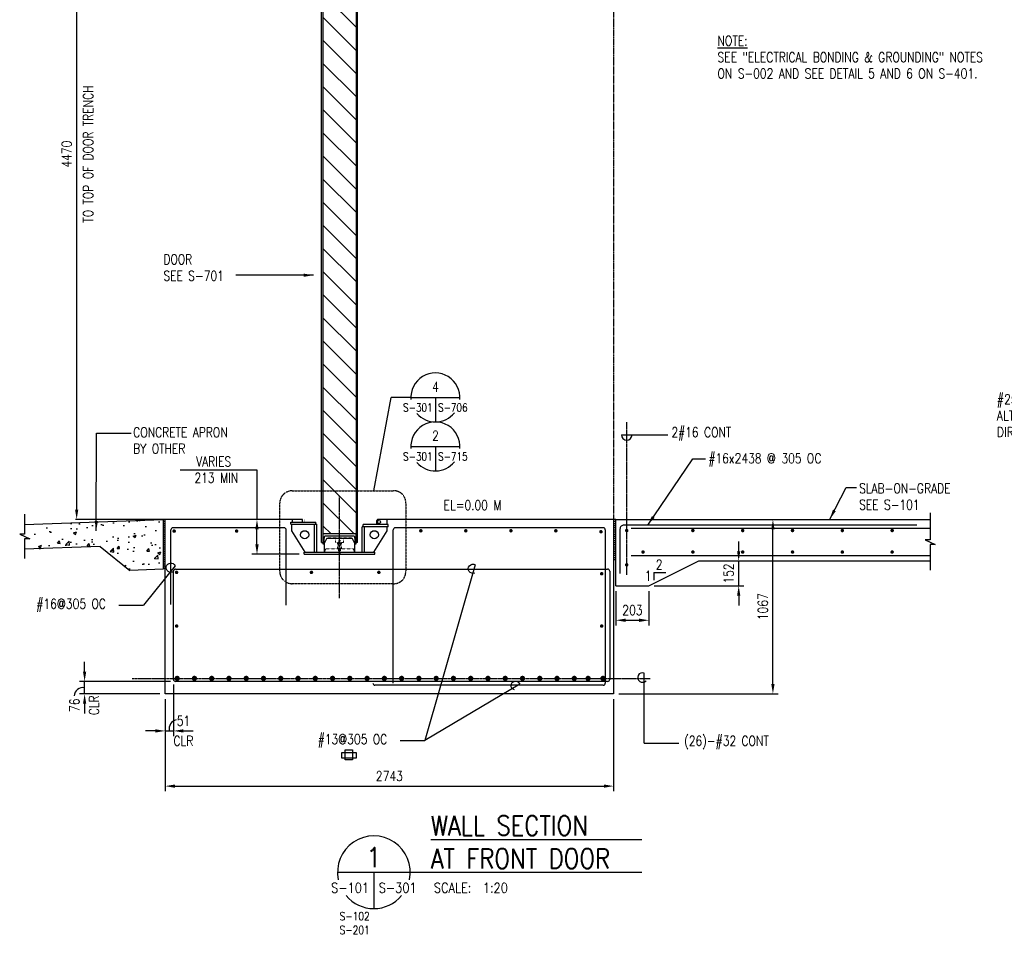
# Model space of a CAD drawing. Header units: millimetres. Extents: x 0 to 13387, y -1 to 10067.
# Tile 1 of 6: x 0 to 6024, y -1 to 5594. Entities that reach past the tile are written whole.
import ezdxf
from ezdxf.enums import TextEntityAlignment as Align

# ---------------------------------------------------------------- set-up
doc = ezdxf.new("R2010")
doc.units = ezdxf.units.MM
for name, pattern in [('CENTER2', [1.125, 0.75, -0.125, 0.125, -0.125]), ('HIDDEN', [0.375, 0.25, -0.125]), ('HIDDEN2', [0.1875, 0.125, -0.0625])]:
    doc.linetypes.add(name, pattern=pattern)
for name, color, linetype in [('S-ANNO-CNTR', 1, 'CENTER2'), ('S-ANNO-DIMS', 2, 'Continuous'), ('S-ANNO-PATT', 1, 'Continuous'), ('S-ANNO-REVS', 3, 'Continuous'), ('S-ANNO-SYMB_4', 4, 'Continuous'), ('S-ANNO-SYMB_5', 5, 'Continuous'), ('S-ANNO-TEXT', 3, 'Continuous'), ('S-ANNO-TEXT14', 14, 'Continuous'), ('S-DETL-MBND', 1, 'Continuous'), ('S-SECT-CONC', 3, 'Continuous'), ('S-SECT-PATT', 1, 'Continuous'), ('S-SECT-PATT250', 250, 'Continuous'), ('S-SECT-RBAR', 5, 'Continuous')]:
    doc.layers.add(name, color=color, linetype=linetype)
doc.layers.add('S-SDEL-HIDD', color=170, linetype='HIDDEN2', lineweight=18)
doc.layers.add('S-SDEL-LW25', color=91, linetype='Continuous', lineweight=25)
doc.styles.add('BASE16', font='romans.shx', dxfattribs={"width": 0.8})
doc.styles.add('DETNO', font='romans', dxfattribs={"width": 0.7})
doc.styles.add('ROMANS', font='ROMANS.shx', dxfattribs={"width": 0.8})
doc.styles.add('TAGS', font='romans', dxfattribs={"width": 0.5})
doc.dimstyles.new('DIM16', dxfattribs={"dimscale": 16, "dimtxt": 0.125, "dimasz": 0.09375, "dimexe": 0.0625, "dimexo": 0.0625, "dimgap": 0.0625, "dimtad": 1, "dimdec": 4, "dimzin": 3, "dimdsep": 46, "dimlunit": 4, "dimtxsty": 'BASE16', "dimblk": 'ARCHTICK', "dimcen": 0.09, "dimdle": 0.0625, "dimclrd": 256, "dimclre": 256, "dimclrt": 4, "dimadec": 0, "dimazin": 0, "dimtfac": 1, "dimtdec": 4, "dimtmove": 0, "dimatfit": 2, "dimfxl": 1, "dimfrac": 2, "dimtolj": 1, "dimtzin": 0, "dimlwd": -1, "dimlwe": -1, "dimarcsym": 0})

# ---------------------------------------------------------------- blocks, each defined once
blk = doc.blocks.new('*D59')
at = {"layer": 'Defpoints', "color": 0, "transparency": 16777216}
for p in [(1451.8, 2536.6), (1667.2, 2536.6), (1741.2, 2323.6)]:
    blk.add_point(p, dxfattribs=at)
at = {"layer": 'S-ANNO-DIMS', "color": 2, "transparency": 16777216}
for p, q in [((981.1, 2841.2), (1451.8, 2841.2)), ((1451.8, 2841.2), (1451.8, 2536.6)), ((1635.6, 2536.6), (1420.2, 2536.6)), ((1451.8, 2383.6), (1451.8, 2476.6)), ((1709.6, 2323.6), (1420.2, 2323.6))]:
    blk.add_line(p, q, dxfattribs=at)
for points in [[(1441.8, 2476.6), (1461.8, 2476.6), (1451.8, 2536.6)], [(1441.8, 2383.6), (1461.8, 2383.6), (1451.8, 2323.6)]]:
    blk.add_solid(points, dxfattribs=at)
at = {"layer": 'S-ANNO-DIMS', "color": 3, "transparency": 16777216, "insert": (1186.5, 2841.2), "char_height": 60, "attachment_point": 5, "style": 'BASE16'}
blk.add_mtext('\\A1;VARIES\\P 213 MIN', dxfattribs=at)
blk = doc.blocks.new('SECTOR BUBBLE')
for p, q in [((-0.5, 0), (0.5, 0)), ((0, 0), (0, -0.5))]:
    blk.add_line(p, q)
for start, end in [(354.9415, 184.6306), (220.7746, 321.2747)]:
    blk.add_arc((0, 0), 0.5, start, end)
at = {"style": 'DETNO', "width": 0.7}
blk.add_attdef('DRAWING', text='', height=0.225, dxfattribs=at).set_placement((0, 0.057), align=Align.CENTER)
at = {"style": 'TAGS', "width": 0.4, "flags": 1}
blk.add_attdef('DET_NAME', (-0.065, -0.025), '', height=0.225, dxfattribs=at)
at = {"style": 'TAGS', "width": 0.5}
blk.add_attdef('REF', text='', height=0.225, dxfattribs=at).set_placement((-0.055, -0.289), align=Align.RIGHT)
blk.add_attdef('SHEET', (0.055, -0.289), '', height=0.225, dxfattribs=at)

msp = doc.modelspace()

# ---------------------------------------------------------------- hatches: boundary and pattern name
at = {"layer": 'S-SECT-PATT'}
h = msp.add_hatch(dxfattribs=at)
h.set_pattern_fill('AR-CONC', color=256, scale=25.4, style=0)
h.set_pattern_definition([(50, (-803.1, 226.07), (182.184, -15.939), [19.05, -209.55]), (355, (-803.1, 226.07), (-35.243, 191.057), [15.24, -167.64]), (100.4514, (-787.91, 224.74), (146.941, 175.118), [16.19, -178.09]), (46.184, (-803.1, 276.87), (271.08, -42.042), [28.575, -314.325]), (96.636, (-780.5, 273.37), (237.404, 247.426), [24.285, -267.135]), (351.184, (-803.1, 276.87), (237.404, 247.426), [22.86, -251.46]), (21, (-777.7, 264.17), (151.614, -102.265), [19.05, -209.55]), (326, (-777.7, 264.17), (61.802, 184.188), [15.24, -167.64]), (71.4514, (-765.06, 255.65), (213.417, 81.923), [16.19, -178.09]), (37.5, (-803.096, 226.07), (3.0886, 84.555), [0, -165.608, 0, -170.18, 0, -168.275]), (7.5, (-803.1, 226.07), (66.8197, 100.1806), [0, -97.028, 0, -161.798, 0, -64.135]), (327.5, (-859.74, 226.07), (135.5909, -5.729), [0, -63.5, 0, -198.12, 0, -262.89]), (317.5, (-885.14, 226.07), (148.1293, 25.4267), [0, -82.55, 0, -131.572, 0, -186.69])])
h.paths.add_polyline_path([(876.9, 2536.6), (108.4, 2509.5), (108.4, 2448.4), (78, 2448.4), (204.7, 2420.1), (108.4, 2420.1), (108.4, 2357.1), (492.6, 2370.7), (673.7, 2224.6), (876.9, 2231.8)])
at = {"layer": 'S-SECT-PATT250'}
h = msp.add_hatch(dxfattribs=at)
h.set_pattern_fill('ANSI31', color=256, scale=800, angle=90, style=0)
h.set_pattern_definition([(135, (3952.46, 1107.56), (-70.7107, -70.7107), [])])
h.paths.add_polyline_path([(2058.3, 7094.8), (2056.3, 7094.8, -0.366839), (2051.8, 7098.6), (2044.4, 7142.8, 0.366198), (2039.9, 7146.6), (1873.4, 7146.6, 0.366198), (1868.9, 7142.8), (1861.5, 7098.6, -0.366839), (1857, 7094.8), (1855.1, 7094.8), (1855.1, 2448), (2058.3, 2448)])

# ---------------------------------------------------------------- linework, layer by layer
at = {"layer": 'S-ANNO-CNTR', "ltscale": 7}
msp.add_line((3633.9, 7007.4), (3633.9, 2536.6), dxfattribs=at)
at = {"layer": 'S-ANNO-CNTR', "linetype": 'CENTER2', "ltscale": 6}
for p, q in [((3714, 2197.1), (3714, 3131.8)), ((1956.7, 2055.9), (1956.7, 2682.1)), ((688.1, 1564.7), (3856.8, 1564.7))]:
    msp.add_line(p, q, dxfattribs=at)
at = {"layer": 'S-ANNO-DIMS', "color": 2}
for p, q in [((348.6, 2596.6), (348.6, 6946.6)), ((886.8, 2536.6), (341.2, 2536.6)), ((397.2, 1605.6), (397.2, 1665.6)), ((922.3, 1545.6), (365.6, 1545.6)), ((922.3, 1545.6), (365.6, 1545.6)), ((397.2, 1469.6), (397.2, 1545.6)), ((940.9, 1527), (940.9, 1211.7)), ((858.3, 1469.6), (365.6, 1469.6)), ((397.2, 1409.6), (397.2, 1349.6)), ((829.9, 1243.3), (769.9, 1243.3)), ((889.9, 1243.3), (940.9, 1243.3)), ((1000.9, 1243.3), (1060.9, 1243.3))]:
    msp.add_line(p, q, dxfattribs=at)
at = {"layer": 'S-ANNO-DIMS'}
for p, q in [((2166.1, 2711.7), (2272.8, 3283)), ((2393.5, 3283), (2272.8, 3283)), ((3681.6, 3053.9), (3785.7, 3053.9)), ((3785.7, 3053.9), (3966, 3053.9)), ((606.8, 2011.9), (757.2, 2011.9)), ((2328.1, 1183.6), (2478.5, 1183.6)), ((3820.2, 1167.8), (4033.5, 1167.8))]:
    msp.add_line(p, q, dxfattribs=at)
for points in [[(940.9, 2217.5, -2.691129), (951, 2253.8), (757.2, 2011.9)], [(2784.6, 2209.1, -1.654036), (2787.1, 2259.2), (2478.9, 1183.6)], [(3820.2, 1167.8), (3820.2, 1597.2, 1.884821), (3832, 1550.1)], [(3027, 1493.9, -1.650959), (3059.3, 1530.2), (2478.9, 1183.6)]]:
    msp.add_lwpolyline(points, format="xyb", dxfattribs=at)
for centre, radius, start, end in [((3714, 3053.9), 32.4, 180, 0), ((388.9, 1451.9), 56.3, 81.53667, 173.87849), ((970.5, 1255.5), 56.4, 102.67283, 192.46711)]:
    msp.add_arc(centre, radius, start, end, dxfattribs=at)
at = {"layer": 'S-ANNO-DIMS', "color": 2}
for points in [[(338.6, 2596.6), (358.6, 2596.6), (348.6, 2536.6)], [(387.2, 1605.6), (407.2, 1605.6), (397.2, 1545.6)], [(387.2, 1605.6), (407.2, 1605.6), (397.2, 1545.6)], [(387.2, 1409.6), (407.2, 1409.6), (397.2, 1469.6)], [(829.9, 1253.3), (829.9, 1233.3), (889.9, 1243.3)], [(1000.9, 1253.3), (1000.9, 1233.3), (940.9, 1243.3)]]:
    msp.add_solid(points, dxfattribs=at)
at = {"layer": 'S-ANNO-PATT'}
for p, q in [((889.9, 2536.6), (876.9, 2536.6)), ((3647, 2536.6), (3633.9, 2536.6)), ((889.9, 2523.6), (876.9, 2523.6)), ((889.9, 2510.6), (876.9, 2510.6)), ((889.9, 2497.6), (876.9, 2497.6)), ((889.9, 2484.6), (876.9, 2484.6)), ((889.9, 2471.6), (876.9, 2471.6)), ((3647, 2523.6), (3633.9, 2523.6)), ((3647, 2510.6), (3633.9, 2510.6)), ((3647, 2497.6), (3633.9, 2497.6)), ((3647, 2484.6), (3633.9, 2484.6)), ((3647, 2471.6), (3633.9, 2471.6)), ((889.9, 2458.6), (876.9, 2458.6)), ((889.9, 2445.6), (876.9, 2445.6)), ((889.9, 2432.6), (876.9, 2432.6)), ((889.9, 2419.6), (876.9, 2419.6)), ((3647, 2458.6), (3633.9, 2458.6)), ((3647, 2445.6), (3633.9, 2445.6)), ((3647, 2432.6), (3633.9, 2432.6)), ((3647, 2419.6), (3633.9, 2419.6)), ((889.9, 2406.6), (876.9, 2406.6)), ((889.9, 2393.6), (876.9, 2393.6)), ((889.9, 2380.6), (876.9, 2380.6)), ((889.9, 2367.6), (876.9, 2367.6)), ((889.9, 2354.6), (876.9, 2354.6)), ((3647, 2406.6), (3633.9, 2406.6)), ((3647, 2393.6), (3633.9, 2393.6)), ((3647, 2380.6), (3633.9, 2380.6)), ((3647, 2367.6), (3633.9, 2367.6)), ((3647, 2354.6), (3633.9, 2354.6)), ((889.9, 2341.6), (876.9, 2341.6)), ((889.9, 2328.6), (876.9, 2328.6)), ((889.9, 2315.6), (876.9, 2315.6)), ((889.9, 2302.6), (876.9, 2302.6)), ((889.9, 2289.6), (876.9, 2289.6)), ((3647, 2341.6), (3633.9, 2341.6)), ((3647, 2328.6), (3633.9, 2328.6)), ((3647, 2315.6), (3633.9, 2315.6)), ((3647, 2302.6), (3633.9, 2302.6)), ((3647, 2289.6), (3633.9, 2289.6)), ((889.9, 2276.6), (876.9, 2276.6)), ((889.9, 2263.6), (876.9, 2263.6)), ((889.9, 2250.6), (876.9, 2250.6)), ((889.9, 2237.6), (876.9, 2237.6))]:
    msp.add_line(p, q, dxfattribs=at)
at = {"layer": 'S-ANNO-REVS'}
for p, q in [((1731.2, 2536.6), (889.9, 2536.6)), ((1667.2, 2536.6), (1667.2, 2520.6)), ((2246.2, 2536.6), (2188.2, 2536.6)), ((3633.9, 2536.6), (2194.6, 2536.6)), ((2246.2, 2536.6), (2246.2, 2505.6)), ((1658.2, 2520.6), (1811.2, 2520.6)), ((1658.2, 2507.6), (1658.2, 2520.6)), ((1658.2, 2507.6), (1817.2, 2507.6)), ((1664.2, 2466.6), (1664.2, 2507.6)), ((1804.2, 2336.6), (1804.2, 2507.6)), ((1811.2, 2507.6), (1811.2, 2520.6)), ((1817.2, 2336.6), (1817.2, 2507.6)), ((2096.2, 2336.6), (2096.2, 2492.6)), ((2255.2, 2492.6), (2096.2, 2492.6)), ((2255.2, 2505.6), (2102.2, 2505.6)), ((2102.2, 2492.6), (2102.2, 2505.6)), ((2109.2, 2336.6), (2109.2, 2492.6)), ((2255.2, 2492.6), (2255.2, 2505.6)), ((1747.2, 2336.6), (1664.2, 2466.6)), ((2167.2, 2336.6), (2249.2, 2467.6)), ((1741.2, 2336.6), (2173.2, 2336.6)), ((1741.2, 2323.6), (2173.2, 2323.6))]:
    msp.add_line(p, q, dxfattribs=at)
for points in [[(1854.7, 2449.7), (1854.7, 2386.6), (1857.9, 2386.6, 0.375397), (1859.9, 2388.3), (1864, 2431.5, -0.375397), (1869.9, 2436.7), (2043.4, 2436.7, -0.375397), (2049.4, 2431.5), (2053.4, 2388.3, 0.375397), (2055.4, 2386.6), (2058.7, 2386.6), (2058.7, 2443.7)], [(2050.4, 2336.6), (2050.4, 2387.5, 0.115072), (2050.1, 2388.8), (2035.2, 2419.1, 0.285531), (2032.5, 2420.7), (1880.8, 2420.7, 0.285531), (1878.1, 2419.1), (1863.2, 2388.8, 0.115072), (1862.9, 2387.5), (1862.9, 2336.6)]]:
    msp.add_lwpolyline(points, format="xyb", dxfattribs=at)
for centre, radius in [((2198.2, 2521.1), 9), ((1743.9, 2443.1), 25), ((2169.4, 2443.1), 25)]:
    msp.add_circle(centre, radius, dxfattribs=at)
msp.add_arc((2205.2, 2521.1), 23, 137.67748, 222.32252, dxfattribs=at)
msp.add_arc((2205.2, 2521.1), 23, 137.67748, 222.32252, dxfattribs=at)
at = {"layer": 'S-ANNO-SYMB_5'}
for p, q in [((2514.8, 579.9), (3805.6, 579.9)), ((1944.6, 378.6), (2514.8, 378.6)), ((2166.8, 378.6), (2166.8, 156.4)), ((2514.8, 378.6), (3805.6, 378.6))]:
    msp.add_line(p, q, dxfattribs=at)
at = {"layer": 'S-ANNO-SYMB_5', "color": 1, "linetype": 'HIDDEN', "ltscale": 7}
msp.add_lwpolyline([(1666.7, 2711.7), (2286, 2711.7, -0.449216), (2362, 2635.7), (2362, 2219.8, -0.44004), (2286, 2143.8), (1666.7, 2143.8, -0.414214), (1590.7, 2219.8), (1590.7, 2635.7, -0.414214)], format="xyb", close=True, dxfattribs=at)
at = {"layer": 'S-ANNO-SYMB_5'}
for start, end in [(348.16523, 191.83477), (220.09558, 319.90442)]:
    msp.add_arc((2166.8, 378.6), 222.2, start, end, dxfattribs=at)
at = {"layer": 'S-ANNO-TEXT', "color": 2}
for p, q in [((4608.3, 1529.6), (4608.3, 2476.6)), ((4398.9, 2342.6), (4398.9, 2402.6)), ((4186.6, 2282.6), (4430.5, 2282.6)), ((4398.9, 2130.6), (4398.9, 2282.6)), ((3881.6, 2130.6), (4430.5, 2130.6)), ((3647, 2099), (3647, 1888.5)), ((3850, 2099), (3850, 1888.5)), ((4398.9, 2070.6), (4398.9, 2010.6)), ((3707, 1920.1), (3790, 1920.1)), ((3665.5, 1469.6), (4639.9, 1469.6)), ((889.9, 1438), (889.9, 873.9)), ((3633.9, 1438), (3633.9, 873.9)), ((949.9, 905.5), (3573.9, 905.5))]:
    msp.add_line(p, q, dxfattribs=at)
at = {"layer": 'S-ANNO-TEXT'}
for p, q in [((3850, 2130.6), (4155, 2282.6)), ((3880.7, 2213), (3952.7, 2213)), ((3880.7, 2213), (3880.7, 2165.1))]:
    msp.add_line(p, q, dxfattribs=at)
for points in [[(1969.9, 1111.1), (2059.6, 1111.1), (2059.6, 1077.1), (1969.9, 1077.1)], [(1991.6, 1128), (2035.9, 1128), (2035.9, 1067.2), (1991.6, 1067.2)]]:
    msp.add_lwpolyline(points, close=True, dxfattribs=at)
at = {"layer": 'S-ANNO-TEXT', "color": 2}
for points in [[(4598.3, 2476.6), (4618.3, 2476.6), (4608.3, 2536.6)], [(4388.9, 2342.6), (4408.9, 2342.6), (4398.9, 2282.6)], [(4388.9, 2070.6), (4408.9, 2070.6), (4398.9, 2130.6)], [(3707, 1930.1), (3707, 1910.1), (3647, 1920.1)], [(3790, 1930.1), (3790, 1910.1), (3850, 1920.1)], [(4598.3, 1529.6), (4618.3, 1529.6), (4608.3, 1469.6)], [(949.9, 915.5), (949.9, 895.5), (889.9, 905.5)], [(3573.9, 915.5), (3573.9, 895.5), (3633.9, 905.5)]]:
    msp.add_solid(points, dxfattribs=at)
at = {"layer": 'S-DETL-MBND'}
for p, q in [((2058.7, 7225.6), (2058.7, 2395.7)), ((2067.7, 2395.7), (2067.7, 7225.6)), ((1845.7, 2395.7), (1845.7, 7143.6)), ((1854.7, 7143.6), (1854.7, 2395.7)), ((1845.7, 2395.7), (1854.7, 2395.7)), ((2067.7, 2395.7), (2058.7, 2395.7))]:
    msp.add_line(p, q, dxfattribs=at)
msp.add_lwpolyline([(2058.7, 2449.7), (1854.7, 2449.7)], dxfattribs=at)
at = {"layer": 'S-SDEL-HIDD'}
for p, q in [((1740.2, 2520.6), (1740.2, 2536.6)), ((1931.7, 2420.7), (1931.7, 2395.7)), ((1981.7, 2420.7), (1981.7, 2395.7)), ((1871.8, 2357.3), (2041.5, 2357.3)), ((1871.8, 2336.6), (1871.8, 2357.3)), ((1931.7, 2395.7), (1956.7, 2395.7)), ((1943.7, 2395.7), (1943.7, 2357.3)), ((1962.7, 2408.7), (1950.7, 2408.7)), ((1950.7, 2408.7), (1950.7, 2330.6)), ((1981.7, 2395.7), (1956.7, 2395.7)), ((1962.7, 2408.7), (1962.7, 2330.6)), ((1969.7, 2395.7), (1969.7, 2357.3)), ((2041.5, 2336.6), (2041.5, 2357.3)), ((1962.7, 2330.6), (1950.7, 2330.6))]:
    msp.add_line(p, q, dxfattribs=at)
for points in [[(1878.1, 2419.1, -0.267618), (1883.8, 2423.7), (1956.7, 2423.7)], [(2035.2, 2419.1, 0.267618), (2029.5, 2423.7), (1956.7, 2423.7)]]:
    msp.add_lwpolyline(points, format="xyb", dxfattribs=at)
at = {"layer": 'S-SDEL-LW25'}
for p, q in [((1731.2, 2536.6), (1667.2, 2536.6)), ((1731.2, 2520.6), (1731.2, 2536.6)), ((2249.2, 2467.6), (2249.2, 2492.6)), ((1741.2, 2323.6), (1741.2, 2336.6)), ((2173.2, 2323.6), (2173.2, 2336.6))]:
    msp.add_line(p, q, dxfattribs=at)
msp.add_lwpolyline([(2058.7, 2443.7), (2058.7, 2449.7)], dxfattribs=at)
at = {"layer": 'S-SECT-CONC'}
for p, q in [((30.4, 2506.8), (876.9, 2536.6)), ((876.9, 2536.6), (876.9, 2231.8)), ((889.9, 1469.6), (889.9, 2536.6)), ((3633.9, 2536.6), (3633.9, 1469.6)), ((3647, 2536.6), (5569.7, 2536.6)), ((3647, 2130.6), (3647, 2536.6)), ((492.6, 2370.7), (30.4, 2354.4)), ((492.6, 2370.7), (673.7, 2224.6)), ((876.9, 2231.8), (673.7, 2224.6)), ((4155, 2282.6), (5569.7, 2282.6)), ((3647, 2130.6), (3850, 2130.6)), ((3633.9, 1469.6), (889.9, 1469.6))]:
    msp.add_line(p, q, dxfattribs=at)
for points in [[(30.4, 2569.6), (30.4, 2447), (0, 2447), (62.6, 2418.8), (30.4, 2418.8), (30.4, 2297.1)], [(5569.7, 2577.2), (5569.7, 2412.2), (5539.3, 2412.2), (5601.9, 2384), (5569.7, 2384), (5569.7, 2227.1)]]:
    msp.add_lwpolyline(points, dxfattribs=at)
at = {"layer": 'S-SECT-RBAR'}
for p, q in [((925.4, 2015.6), (925.4, 2472.6)), ((1617.7, 2485.6), (938.4, 2485.6)), ((1630.7, 2013.1), (1630.7, 2472.6)), ((2285.8, 1535.4), (2285.8, 2472.6)), ((3569.9, 2485.6), (2298.8, 2485.6)), ((3582.9, 2472.6), (3582.9, 1535.4)), ((953.9, 2233.3), (3596.8, 2233.3)), ((940.9, 1558.6), (940.9, 2220.3)), ((3609.8, 2220.3), (3609.8, 1558.6)), ((3596.8, 1545.6), (953.9, 1545.6)), ((3569.9, 1522.4), (2173.8, 1522.4))]:
    msp.add_line(p, q, dxfattribs=at)
at = {"layer": 'S-SECT-RBAR', "linetype": 'Continuous', "ltscale": 0.371}
for p, q in [((3741, 2483.9), (5569.7, 2483.9)), ((3741, 2317.1), (5569.7, 2317.1))]:
    msp.add_line(p, q, dxfattribs=at)
at = {"layer": 'S-SECT-RBAR', "const_width": 10.6}
for points in [[(939.7, 2465.5, 1), (950.3, 2465.5, 1)], [(1321.7, 2465.5, 1), (1332.3, 2465.5, 1)], [(2449, 2467.4, 1), (2459.6, 2467.4, 1)], [(2724, 2467.4, 1), (2734.6, 2467.4, 1)], [(3000, 2467.4, 1), (3010.6, 2467.4, 1)], [(3275, 2467.4, 1), (3285.6, 2467.4, 1)], [(3551, 2461.5, 1), (3561.6, 2461.5, 1)], [(3708.7, 2468.9, 1), (3719.3, 2468.9, 1)], [(4113.3, 2468.9, 1), (4123.9, 2468.9, 1)], [(4418.1, 2468.9, 1), (4428.7, 2468.9, 1)], [(4722.9, 2468.9, 1), (4733.5, 2468.9, 1)], [(5027.7, 2468.9, 1), (5038.3, 2468.9, 1)], [(5332.5, 2468.9, 1), (5343.1, 2468.9, 1)], [(3808.5, 2337.3, 1), (3819.1, 2337.3, 1)], [(4113.3, 2337.3, 1), (4123.9, 2337.3, 1)], [(4418.1, 2337.3, 1), (4428.7, 2337.3, 1)], [(4722.9, 2337.3, 1), (4733.5, 2337.3, 1)], [(5027.7, 2337.3, 1), (5038.3, 2337.3, 1)], [(5332.5, 2337.3, 1), (5343.1, 2337.3, 1)], [(3708.7, 2259.2, 1), (3719.3, 2259.2, 1)], [(3708.7, 2259.2, 1), (3719.3, 2259.2, 1)], [(954.4, 2212.9, 1), (965, 2212.9, 1)], [(1779.8, 2212.9, 1), (1790.4, 2212.9, 1)], [(2192, 2212.9, 1), (2202.6, 2212.9, 1)], [(3555.4, 2204.9, 1), (3566, 2204.9, 1)], [(965.6, 1884.7, -1), (955, 1884.7, -1)], [(3555.4, 1884.7, 1), (3566, 1884.7, 1)]]:
    msp.add_lwpolyline(points, format="xyb", close=True, dxfattribs=at)
at = {"layer": 'S-SECT-RBAR'}
msp.add_lwpolyline([(5489.2, 2502.5), (3697.8, 2502.5, 0.414214), (3672.4, 2477.1), (3672.4, 2206.6)], format="xyb", dxfattribs=at)
at = {"layer": 'S-SECT-RBAR', "ltscale": 10, "const_width": 16.1}
for points in [[(955.4, 1564.5, 1), (971.5, 1564.5, 1)], [(1061, 1564.5, 1), (1077.1, 1564.5, 1)], [(1166.6, 1564.5, 1), (1182.8, 1564.5, 1)], [(1272.3, 1564.5, 1), (1288.4, 1564.5, 1)], [(1377.9, 1564.5, 1), (1394.1, 1564.5, 1)], [(1483.6, 1564.5, 1), (1499.7, 1564.5, 1)], [(1589.2, 1564.5, 1), (1605.3, 1564.5, 1)], [(1694.8, 1564.5, 1), (1711, 1564.5, 1)], [(1800.5, 1564.5, 1), (1816.6, 1564.5, 1)], [(1906.1, 1564.5, 1), (1922.3, 1564.5, 1)], [(2011.8, 1564.5, 1), (2027.9, 1564.5, 1)], [(2117.4, 1564.5, 1), (2133.5, 1564.5, 1)], [(2223, 1564.5, 1), (2239.2, 1564.5, 1)], [(2328.7, 1564.5, 1), (2344.8, 1564.5, 1)], [(2434.3, 1564.5, 1), (2450.5, 1564.5, 1)], [(2540, 1564.5, 1), (2556.1, 1564.5, 1)], [(2645.6, 1564.5, 1), (2661.7, 1564.5, 1)], [(2751.2, 1564.5, 1), (2767.4, 1564.5, 1)], [(2856.9, 1564.5, 1), (2873, 1564.5, 1)], [(2962.5, 1564.5, 1), (2978.7, 1564.5, 1)], [(3068.2, 1564.5, 1), (3084.3, 1564.5, 1)], [(3173.8, 1564.5, 1), (3189.9, 1564.5, 1)], [(3279.4, 1564.5, 1), (3295.6, 1564.5, 1)], [(3385.1, 1564.5, 1), (3401.2, 1564.5, 1)], [(3469.4, 1564.5, 1), (3485.6, 1564.5, 1)], [(3560.5, 1564.5, 1), (3576.6, 1564.5, 1)]]:
    msp.add_lwpolyline(points, format="xyb", close=True, dxfattribs=at)
at = {"layer": 'S-SECT-RBAR'}
for centre, start, end in [((938.4, 2472.6), 90, 180), ((1617.7, 2472.6), 360, 90), ((2298.8, 2472.6), 90, 180), ((3569.9, 2472.6), 360, 90), ((953.9, 2220.3), 90, 180), ((3596.8, 2220.3), 360, 90), ((953.9, 1558.6), 180, 270), ((2173.8, 1535.4), 180, 270), ((3569.9, 1535.4), 270, 360), ((3596.8, 1558.6), 270, 360)]:
    msp.add_arc(centre, 13, start, end, dxfattribs=at)

# ---------------------------------------------------------------- block references
at = {"layer": 'S-ANNO-SYMB_4'}
ref = msp.add_blockref('SECTOR BUBBLE', (2543.2, 3283), dxfattribs=dict(at, xscale=299.4354545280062, yscale=299.4354545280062, zscale=299.4354545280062))
ref.add_attrib('DRAWING', '4', dxfattribs={"layer": '0', "color": 4, "height": 60, "style": 'ROMANS', "width": 0.796875}).set_placement((2543.2, 3300.2), align=Align.BOTTOM_CENTER)
ref.add_attrib('SHEET', 'S-706', (2559.6, 3196.3), dxfattribs={"layer": '0', "color": 4, "height": 50, "style": 'ROMANS', "width": 0.796875})
ref.add_attrib('REF', 'S-301', dxfattribs={"layer": '0', "color": 4, "height": 50, "style": 'ROMANS', "width": 0.796875}).set_placement((2526.7, 3196.3), align=Align.RIGHT)
ref = msp.add_blockref('SECTOR BUBBLE', (2543.2, 2983.5), dxfattribs=dict(at, xscale=299.4354545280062, yscale=299.4354545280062, zscale=299.4354545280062))
ref.add_attrib('DRAWING', '2', dxfattribs={"layer": '0', "color": 4, "height": 60, "style": 'ROMANS', "width": 0.796875}).set_placement((2543.2, 3000.7), align=Align.BOTTOM_CENTER)
ref.add_attrib('SHEET', 'S-715', (2559.6, 2896.8), dxfattribs={"layer": '0', "color": 4, "height": 50, "style": 'ROMANS', "width": 0.796875})
ref.add_attrib('REF', 'S-301', dxfattribs={"layer": '0', "color": 4, "height": 50, "style": 'ROMANS', "width": 0.796875}).set_placement((2526.7, 2896.8), align=Align.RIGHT)

# ---------------------------------------------------------------- texts
at = {"layer": 'S-ANNO-TEXT', "style": 'ROMANS', "width": 0.85}
msp.add_text('S-101', height=60, dxfattribs=at).set_placement((2137.1, 253.6), align=Align.RIGHT)
for s, p in [('S-301', (2196.5, 253.6)), ('SCALE:  1:20', (2534.1, 253.6))]:
    msp.add_text(s, height=60, dxfattribs=at).set_placement(p)
at = {"layer": 'S-ANNO-TEXT', "attachment_point": 1, "style": 'BASE16'}
for s, insert, char_height, width in [('{\\LNOTE:}\\PSEE "ELECTRICAL BONDING & GROUNDING" NOTES ON S-002 AND SEE DETAIL 5 AND 6 ON S-401.', (4269.6, 5494.5), 60, 1819.555), ('DOOR\\PSEE S-701', (879, 4157.3), 60, 1490.459), ('#25 DOWELS, ALTERNATE HOOK\\PDIRECTION', (5979, 3302), 60, 736.064), ('CONCRETE APRON\\PBY OTHER', (694.7, 3100), 60, 1490.459), ('2#16 CONT', (3987.1, 3100.5), 60, 736.064), ('#16x2438 @ 305 OC', (4213.7, 2940.8), 60, 1490.459), ('SLAB-ON-GRADE\\PSEE S-101', (5135.6, 2756.6), 60, 1490.459), ('EL=0.00 M', (2593.6, 2654.4), 60, 1490.459), ('#16@305 OC', (101.7, 2050.8), 60, 1490.459), ('#13@305 OC', (1823, 1222.5), 60, 1490.459), ('(26)-#32 CONT', (4064.5, 1212.5), 60, 1490.459), ('S-102\\PS-201', (1957, 135.5), 50.8, 1490.459)]:
    msp.add_mtext(s, dxfattribs=dict(at, insert=insert, char_height=char_height, width=width))
at = {"layer": 'S-ANNO-TEXT', "char_height": 60, "attachment_point": 5, "rotation": 90, "style": 'BASE16'}
for s, insert in [('TO TOP OF DOOR TRENCH', (418.7, 4771.6)), ('\\A1;4470', (287, 4771.6)), ('\\A1;152', (4337.3, 2206.6)), ('\\A1;1067', (4546.7, 2003.1)), ('CLR', (454.1, 1399.8)), ('\\A1;76', (335.6, 1399.8))]:
    msp.add_mtext(s, dxfattribs=dict(at, insert=insert))
at = {"layer": 'S-ANNO-TEXT', "char_height": 60, "attachment_point": 5, "style": 'BASE16'}
for s, insert in [('\\A1;2', (3912.8, 2260.6)), ('\\A1;1', (3844.3, 2192.1)), ('\\A1;203', (3748.5, 1981.7)), ('\\A1;51', (1001.8, 1304.9)), ('CLR', (1001.8, 1182.3)), ('\\A1;2743', (2261.9, 967.1))]:
    msp.add_mtext(s, dxfattribs=dict(at, insert=insert))
at = {"layer": 'S-ANNO-TEXT14', "style": 'ROMANS', "width": 0.85}
for s, p in [('WALL SECTION', (2514.8, 603.8)), ('AT FRONT DOOR', (2514.8, 402.6))]:
    msp.add_text(s, height=120, dxfattribs=at).set_placement(p)
msp.add_text('1', height=120, dxfattribs=at).set_placement((2166.8, 410.4), align=Align.CENTER)

# ---------------------------------------------------------------- dimensions: what is measured, and where the dimension line sits
at = {"layer": 'S-ANNO-DIMS'}
dim = msp.add_linear_dim(base=(1451.8, 2536.6), p1=(1741.2, 2323.6), p2=(1667.2, 2536.6), angle=90, text='VARIES\\X 213 MIN', dimstyle='DIM16', override={"dimscale": 20, "dimtxt": 3, "dimasz": 3, "dimexe": 1.58, "dimexo": 1.58, "dimgap": 1.58, "dimtoh": 1, "dimdec": 0, "dimlunit": 2, "dimdle": 0, "dimclrd": 2, "dimclre": 2, "dimclrt": 3, "dimtfac": 0.7, "dimtdec": 0, "dimtix": 1, "dimtmove": 1, "dimfxl": 1.6}, dxfattribs=at)
dim.commit()
dim.dimension.update_dxf_attribs({"geometry": '*D59', "text_midpoint": (1384.9, 2841.2), "dimtype": 160})

# ---------------------------------------------------------------- leaders
for points in [[(1796.7, 4030.7), (1322.8, 4030.7)], [(468.4, 2467.8), (469.1, 3064.4), (681.7, 3064.4)], [(3842.4, 2502.5), (4118.9, 2907.6), (4195.7, 2907.6)], [(4956.9, 2538.6), (5056.4, 2732.5), (5118.9, 2732.5)]]:
    msp.add_leader(points, dimstyle='DIM16', override={"dimscale": 20, "dimtxt": 3, "dimasz": 3, "dimexe": 1.58, "dimexo": 1.58, "dimgap": 1.58, "dimtad": 0, "dimtoh": 1, "dimdec": 0, "dimlunit": 2, "dimdle": 0, "dimclrd": 2, "dimclre": 2, "dimtfac": 0.7, "dimtdec": 0, "dimtix": 1, "dimtmove": 1}, dxfattribs=at)

doc.saveas('drawing.dxf')
